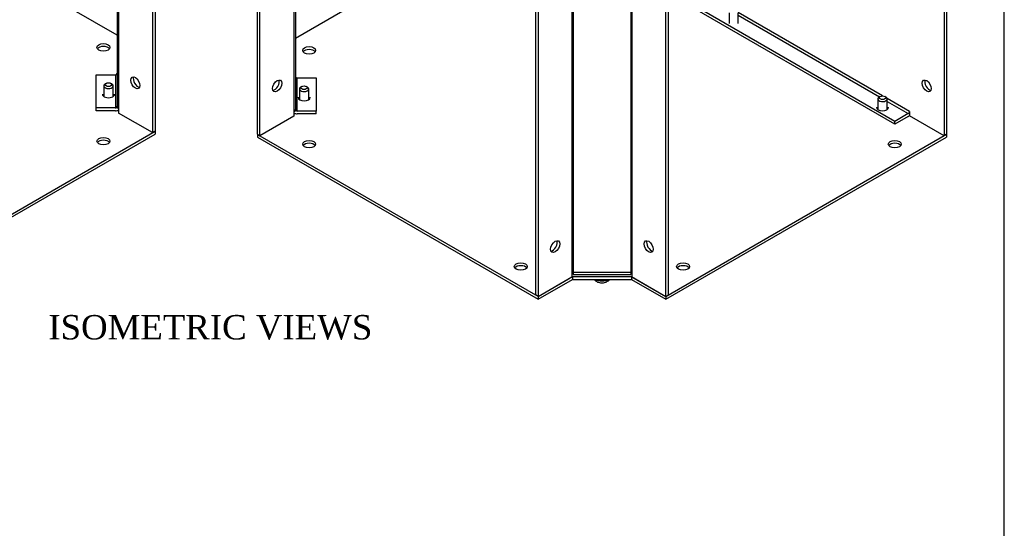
# Model space of a CAD drawing. Header units: inches. Extents: x 0.2 to 77.9, y -0.5 to 51.8.
# Tile 7 of 8: x 57.7 to 77.9, y 30.9 to 41.3. Entities that reach past the tile are written whole.
import ezdxf
from ezdxf.enums import TextEntityAlignment as Align

# ---------------------------------------------------------------- set-up
doc = ezdxf.new("R2010")
doc.units = ezdxf.units.IN
doc.header["$MEASUREMENT"] = 0
for name, color, linetype in [('COM55551-4', 7, 'Continuous'), ('COM55552-4', 7, 'Continuous'), ('COM55553-4', 7, 'Continuous'), ('Default', 7, 'Continuous'), ('SCS19491', 7, 'Continuous')]:
    doc.layers.add(name, color=color, linetype=linetype)
doc.styles.add('SEACAD_Times_New_Roman', font='times.ttf')

# ---------------------------------------------------------------- blocks, each defined once
blk = doc.blocks.new('SE6')
at = {"layer": 'COM55551-4', "color": 7, "linetype": 'Continuous'}
for p, q in [((66.903, 43), (63.338, 40.942)), ((62.558, 38.977), (62.558, 38.918)), ((62.558, 38.918), (68.317, 35.593)), ((62.609, 38.947), (68.266, 35.681)), ((70.942, 35.652), (76.7, 38.977)), ((70.942, 35.593), (76.7, 38.918)), ((76.7, 38.977), (76.7, 38.918)), ((68.317, 35.652), (69.024, 36.06)), ((68.317, 35.593), (69.024, 36.001)), ((69.024, 36.06), (69.024, 36.001)), ((69.024, 36.06), (70.235, 36.06)), ((69.024, 36.001), (70.235, 36.001)), ((70.235, 36.06), (70.235, 36.001)), ((70.235, 36.06), (70.942, 35.652)), ((70.235, 36.001), (70.942, 35.593)), ((68.317, 35.652), (68.317, 35.652)), ((68.317, 35.652), (68.317, 35.593)), ((70.942, 35.652), (70.942, 35.593))]:
    blk.add_line(p, q, dxfattribs=at)
for centre in [(63.619, 40.696), (63.619, 38.773), (75.64, 38.773), (67.963, 36.264), (71.295, 36.264)]:
    blk.add_ellipse(centre, major_axis=(0.133, 0), ratio=0.57735, dxfattribs=at)
for centre, major_axis, start_param, end_param in [((63.619, 40.637), (0.133, 0), 0.392819, 2.748773), ((63.515, 39.734), (0.125, 0), 3.141593, 6.283185), ((75.389, 39.53), (0.125, 0), 3.141593, 6.283185), ((63.619, 38.714), (0.133, 0), 0.392819, 2.748773), ((75.64, 38.714), (0.133, 0), 0.392819, 2.748773), ((67.963, 36.205), (0.133, 0), 0.392819, 2.748773), ((71.295, 36.205), (0.133, 0), 0.392819, 2.748773)]:
    blk.add_ellipse(centre, major_axis=major_axis, ratio=0.57735, start_param=start_param, end_param=end_param, dxfattribs=at)
at = {"layer": 'COM55552-4', "color": 7, "linetype": 'Continuous'}
for p, q in [((62.558, 38.977), (62.558, 45.509)), ((62.609, 38.947), (62.609, 45.479)), ((63.307, 45.077), (63.307, 39.438)), ((63.338, 45.058), (63.338, 39.482)), ((69.014, 42.498), (69.014, 36.143)), ((69.04, 42.505), (69.04, 36.149)), ((70.219, 42.505), (70.219, 36.149)), ((70.244, 42.498), (70.244, 36.143)), ((68.266, 42.213), (68.266, 35.681)), ((68.317, 42.184), (68.317, 35.652)), ((70.942, 35.652), (70.942, 42.184)), ((70.993, 35.681), (70.993, 42.213)), ((63.374, 40.133), (63.766, 40.133)), ((63.374, 39.453), (63.374, 40.133)), ((63.766, 40.133), (63.766, 39.453)), ((63.307, 39.438), (63.307, 39.35)), ((63.766, 39.453), (63.374, 39.453)), ((63.766, 39.394), (63.766, 39.453)), ((63.307, 39.35), (62.609, 38.947)), ((63.766, 39.394), (63.374, 39.394)), ((62.558, 38.977), (62.609, 38.947)), ((68.317, 35.652), (69.014, 36.055)), ((69.014, 36.143), (69.014, 36.055)), ((69.04, 36.149), (70.219, 36.149)), ((69.04, 36.149), (69.04, 36.103)), ((69.04, 36.103), (70.219, 36.103)), ((70.219, 36.149), (70.219, 36.103)), ((70.244, 36.143), (70.244, 36.055)), ((70.244, 36.055), (70.942, 35.652)), ((68.317, 35.652), (68.266, 35.681)), ((70.942, 35.652), (70.993, 35.681))]:
    blk.add_line(p, q, dxfattribs=at)
for centre, major_axis in [((62.963, 39.968), (0.066, 0.115)), ((68.67, 36.673), (-0.067, -0.115)), ((70.588, 36.673), (-0.066, 0.115))]:
    blk.add_ellipse(centre, major_axis=major_axis, ratio=0.57735, dxfattribs=at)
for centre, major_axis, ratio, start_param, end_param in [((62.912, 39.997), (0.066, 0.115), 0.57735, 3.534412, 5.890366), ((63.374, 40.163), (-0.036, 0), 0.816497, 0, 1.570796), ((63.23, 39.482), (-0.108, 0), 0.57735, 2.356194, 3.141593), ((63.374, 39.482), (-0.108, 0), 0.816497, 0.894093, 1.570796), ((63.374, 39.482), (-0.036, 0), 0.816497, 0, 1.570796), ((68.619, 36.702), (-0.066, -0.115), 0.57735, 0.392819, 2.748773), ((70.639, 36.702), (-0.066, 0.115), 0.57735, 0.392819, 2.748773), ((69.04, 36.128), (0.036, 0), 0.57735, 1.570796, 2.356194), ((70.219, 36.128), (0.036, 0), 0.57735, 0.785398, 1.570796)]:
    blk.add_ellipse(centre, major_axis=major_axis, ratio=ratio, start_param=start_param, end_param=end_param, dxfattribs=at)
at = {"layer": 'COM55553-4', "color": 7, "linetype": 'Continuous'}
for p, q in [((76.65, 45.479), (76.65, 38.947)), ((76.7, 45.509), (76.7, 38.977)), ((75.64, 39.24), (70.993, 41.923)), ((75.64, 39.181), (70.993, 41.864)), ((75.388, 39.764), (72.426, 41.474)), ((72.427, 41.415), (75.324, 39.742)), ((75.942, 39.444), (75.483, 39.709)), ((75.484, 39.65), (75.917, 39.4)), ((75.942, 39.444), (75.942, 39.356)), ((75.942, 39.444), (75.942, 39.444)), ((75.917, 39.4), (75.64, 39.24)), ((75.917, 39.341), (75.64, 39.181)), ((75.64, 39.181), (75.64, 39.24)), ((76.65, 38.947), (75.942, 39.356)), ((76.7, 38.977), (76.65, 38.947))]:
    blk.add_line(p, q, dxfattribs=at)
blk.add_ellipse((76.296, 39.968), major_axis=(-0.066, 0.115), ratio=0.57735, dxfattribs=at)
for centre, major_axis, start_param, end_param in [((76.347, 39.997), (0.066, -0.115), 3.534412, 5.890366), ((75.917, 39.429), (-0.018, -0.0312), 0.785398, 2.356194), ((75.917, 39.429), (-0.054, -0.0935), 0.785398, 1.126008)]:
    blk.add_ellipse(centre, major_axis=major_axis, ratio=0.57735, start_param=start_param, end_param=end_param, dxfattribs=at)
at = {"layer": 'SCS19491', "color": 7, "linetype": 'Continuous'}
for p, q in [((72.237, 41.467), (72.237, 41.248)), ((72.427, 41.248), (72.427, 41.467)), ((63.42, 39.906), (63.42, 39.687)), ((63.469, 39.957), (63.448, 39.945)), ((63.583, 39.945), (63.561, 39.957)), ((63.61, 39.687), (63.61, 39.906)), ((75.294, 39.702), (75.294, 39.483)), ((75.343, 39.753), (75.322, 39.74)), ((75.456, 39.74), (75.435, 39.753)), ((75.484, 39.483), (75.484, 39.702))]:
    blk.add_line(p, q, dxfattribs=at)
blk.add_arc((69.692, 36.075), 0.124, 306.7584, 323.0695, dxfattribs=at)
for centre, major_axis, start_param, end_param in [((63.515, 39.906), (-0.095, 0), 5.497787, 6.283185), ((63.515, 39.906), (-0.095, 0), 0, 3.926991), ((75.389, 39.702), (-0.095, 0), 5.497787, 6.283185), ((75.389, 39.702), (-0.095, 0), 0, 3.926991), ((69.629, 36.076), (0.187, 0), 3.906158, 5.51862), ((69.629, 36.064), (0.186, 0), 5.336001, 5.659573)]:
    blk.add_ellipse(centre, major_axis=major_axis, ratio=0.57735, start_param=start_param, end_param=end_param, dxfattribs=at)
for centre in [(63.515, 39.931), (75.389, 39.726)]:
    blk.add_ellipse(centre, major_axis=(0.065, 0), ratio=0.57735, dxfattribs=at)
for points, knots in [([(69.467, 36.001), (69.468, 35.999), (69.476, 35.989), (69.494, 35.972), (69.523, 35.953), (69.559, 35.939), (69.599, 35.931), (69.641, 35.929), (69.682, 35.934), (69.704, 35.942), (69.716, 35.946)], [0.234694, 0.234694, 0.234694, 0.234694, 0.2539524, 0.3490515, 0.4496807, 0.5577808, 0.6712762, 0.7860055, 0.9025198, 1, 1, 1, 1]), ([(69.738, 35.977), (69.737, 35.973), (69.736, 35.969), (69.734, 35.962), (69.732, 35.959), (69.728, 35.954), (69.726, 35.952), (69.721, 35.948), (69.719, 35.947), (69.716, 35.946)], [0, 0, 0, 0, 0.125, 0.125, 0.25, 0.25, 0.375, 0.375, 0.4952433, 0.4952433, 0.4952433, 0.4952433]), ([(69.737, 35.969), (69.737, 35.969), (69.738, 35.969), (69.742, 35.968), (69.745, 35.968), (69.752, 35.968), (69.755, 35.969), (69.761, 35.971), (69.764, 35.973), (69.769, 35.976), (69.771, 35.979), (69.775, 35.984), (69.776, 35.987), (69.779, 35.994), (69.78, 35.997), (69.781, 36.001)], [0.233255, 0.233255, 0.233255, 0.233255, 0.25, 0.25, 0.375, 0.375, 0.5, 0.5, 0.625, 0.625, 0.75, 0.75, 0.875, 0.875, 1, 1, 1, 1])]:
    blk.add_open_spline(points, degree=3, knots=knots, dxfattribs=at)
blk = doc.blocks.new('SE7')
at = {"layer": 'COM55551-4', "color": 7, "linetype": 'Continuous'}
for p, q in [((59.677, 41.005), (56.112, 43.063)), ((54.698, 35.714), (60.457, 39.039)), ((60.457, 39.039), (60.457, 38.98)), ((54.698, 35.655), (60.457, 38.98))]:
    blk.add_line(p, q, dxfattribs=at)
for centre in [(59.396, 40.758), (59.396, 38.835)]:
    blk.add_ellipse(centre, major_axis=(-0.133, 0), ratio=0.57735, dxfattribs=at)
for centre, major_axis, start_param, end_param in [((59.396, 40.7), (-0.133, 0), 3.534412, 5.890366), ((59.5, 39.797), (-0.125, 0), 0, 3.141593), ((59.396, 38.776), (-0.133, 0), 3.534412, 5.890366)]:
    blk.add_ellipse(centre, major_axis=major_axis, ratio=0.57735, start_param=start_param, end_param=end_param, dxfattribs=at)
at = {"layer": 'COM55552-4', "color": 7, "linetype": 'Continuous'}
for p, q in [((60.406, 45.541), (60.406, 39.009)), ((60.457, 45.571), (60.457, 39.039)), ((59.677, 45.12), (59.677, 39.544)), ((59.708, 45.139), (59.708, 39.5)), ((59.249, 40.196), (59.641, 40.196)), ((59.249, 39.515), (59.249, 40.196)), ((59.641, 40.196), (59.641, 39.515)), ((59.641, 39.515), (59.249, 39.515)), ((59.249, 39.456), (59.249, 39.515)), ((59.641, 39.456), (59.249, 39.456)), ((59.708, 39.5), (59.708, 39.412)), ((60.406, 39.009), (59.708, 39.412)), ((60.457, 39.039), (60.406, 39.009))]:
    blk.add_line(p, q, dxfattribs=at)
for centre, major_axis, ratio, start_param, end_param in [((59.641, 40.225), (0.036, 0), 0.816497, 4.712389, 6.283185), ((60.103, 40.059), (0.066, -0.115), 0.57735, 3.534412, 5.890366), ((59.641, 39.544), (0.036, 0), 0.816497, 4.712389, 6.283185), ((59.641, 39.544), (0.108, 0), 0.816497, 4.712389, 5.389093), ((59.785, 39.544), (-0.108, 0), 0.57735, 0, 0.785398)]:
    blk.add_ellipse(centre, major_axis=major_axis, ratio=ratio, start_param=start_param, end_param=end_param, dxfattribs=at)
blk.add_ellipse((60.052, 40.03), major_axis=(0.066, -0.115), ratio=0.57735, dxfattribs=at)
at = {"layer": 'SCS19491', "color": 7, "linetype": 'Continuous'}
for p, q in [((59.454, 40.019), (59.432, 40.007)), ((59.567, 40.007), (59.546, 40.019)), ((59.405, 39.968), (59.405, 39.75)), ((59.595, 39.75), (59.595, 39.968))]:
    blk.add_line(p, q, dxfattribs=at)
blk.add_ellipse((59.5, 39.993), major_axis=(-0.065, 0), ratio=0.57735, dxfattribs=at)
for start_param, end_param in [(2.356194, 6.283185), (0, 0.785398)]:
    blk.add_ellipse((59.5, 39.968), major_axis=(0.095, 0), ratio=0.57735, start_param=start_param, end_param=end_param, dxfattribs=at)
blk = doc.blocks.new('BORDER')
at = {"layer": 'Default', "color": 7, "linetype": 'Continuous'}
blk.add_line((0, 0), (0, 27.86), dxfattribs=at)

msp = doc.modelspace()

# ---------------------------------------------------------------- block references
at = {"layer": 'Default', "color": 7, "xscale": 1.855, "yscale": 1.855, "zscale": 1.855}
msp.add_blockref('BORDER', (77.888, 0.072), dxfattribs=at)
at = {"layer": 'Default'}
for name in ['SE7', 'SE6']:
    msp.add_blockref(name, (0, 0), dxfattribs=at)

# ---------------------------------------------------------------- texts
at = {"layer": 'Default', "color": 7, "linetype": 'Continuous', "style": 'SEACAD_Times_New_Roman'}
msp.add_text('ISOMETRIC VIEWS', height=0.5, dxfattribs=at).set_placement((58.266, 35.27), align=Align.TOP_LEFT)

doc.saveas('drawing.dxf')
